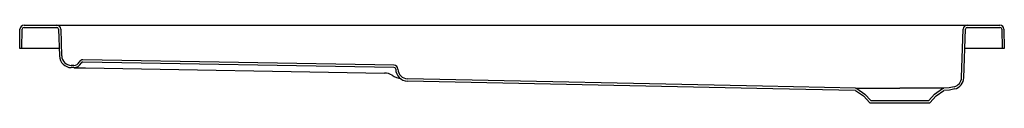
# Model space of a CAD drawing. Header units: millimetres. Extents: x 8246.6 to 8248.3, y 2227.73 to 2227.86.
import ezdxf

# ---------------------------------------------------------------- set-up
doc = ezdxf.new("R2010")
doc.units = ezdxf.units.MM
doc.layers.add('SANINDUSA', color=3, linetype='Continuous')

msp = doc.modelspace()

# ---------------------------------------------------------------- linework, layer by layer
at = {"layer": 'SANINDUSA'}
for p, q in [((8246.6045, 2227.8599), (8246.6609, 2227.8599)), ((8246.6609, 2227.8599), (8246.6879, 2227.8599)), ((8246.6879, 2227.8599), (8248.2074, 2227.8599)), ((8248.2074, 2227.8599), (8248.2344, 2227.8599)), ((8248.2344, 2227.8599), (8248.2908, 2227.8599)), ((8246.597, 2227.8199), (8246.5975, 2227.853)), ((8246.6009, 2227.8199), (8246.6014, 2227.8529)), ((8246.6045, 2227.856), (8246.6609, 2227.856)), ((8246.664, 2227.853), (8246.6656, 2227.8068)), ((8246.6679, 2227.8531), (8246.6695, 2227.8069)), ((8248.2245, 2227.7694), (8248.2274, 2227.8531)), ((8248.2284, 2227.7692), (8248.2313, 2227.853)), ((8248.2344, 2227.856), (8248.2908, 2227.856)), ((8248.2939, 2227.8529), (8248.2945, 2227.8199)), ((8248.2978, 2227.853), (8248.2984, 2227.8199)), ((8246.6009, 2227.8199), (8246.597, 2227.8199)), ((8246.602, 2227.8199), (8246.6009, 2227.8199)), ((8246.6652, 2227.8199), (8246.602, 2227.8199)), ((8248.2934, 2227.8199), (8248.2302, 2227.8199)), ((8248.2945, 2227.8199), (8248.2934, 2227.8199)), ((8248.2984, 2227.8199), (8248.2945, 2227.8199)), ((8247.2437, 2227.7869), (8246.7062, 2227.7963)), ((8247.2438, 2227.7908), (8246.7063, 2227.8002)), ((8246.6906, 2227.7866), (8246.6861, 2227.7866)), ((8246.6907, 2227.7905), (8246.6862, 2227.7905)), ((8246.7106, 2227.7862), (8247.2274, 2227.7772)), ((8248.0414, 2227.7472), (8248.0548, 2227.7378)), ((8248.0437, 2227.7504), (8248.0574, 2227.7408)), ((8248.0574, 2227.7408), (8248.0677, 2227.7297)), ((8248.1677, 2227.7297), (8248.178, 2227.7408)), ((8248.178, 2227.7408), (8248.1917, 2227.7504)), ((8248.1805, 2227.7378), (8248.1939, 2227.7472)), ((8248.0548, 2227.7378), (8248.066, 2227.7258)), ((8248.066, 2227.7258), (8248.1694, 2227.7258)), ((8248.0677, 2227.7297), (8248.1677, 2227.7297)), ((8248.1694, 2227.7258), (8248.1805, 2227.7378))]:
    msp.add_line(p, q, dxfattribs=at)
at = {"layer": 'SANINDUSA', "flags": 128}
for points in [[(8246.6906, 2227.7866), (8246.6907, 2227.7866), (8246.691, 2227.7865), (8246.6916, 2227.7865), (8246.6923, 2227.7865), (8246.6933, 2227.7865), (8246.6944, 2227.7865), (8246.6957, 2227.7865), (8246.6972, 2227.7864), (8246.6988, 2227.7864), (8246.7006, 2227.7864), (8246.7024, 2227.7863), (8246.7044, 2227.7863), (8246.7064, 2227.7863), (8246.7085, 2227.7862), (8246.7106, 2227.7862)], [(8248.0414, 2227.7472), (8247.8984, 2227.7502), (8247.2672, 2227.7634)], [(8248.0415, 2227.7511), (8247.8805, 2227.7545), (8247.2673, 2227.7673)], [(8248.0415, 2227.7511), (8248.0428, 2227.7508), (8248.0437, 2227.7504)], [(8248.0415, 2227.7511), (8248.0415, 2227.7511), (8248.0416, 2227.7511), (8248.0422, 2227.7511), (8248.0431, 2227.7511), (8248.0444, 2227.7511), (8248.0464, 2227.7511), (8248.0488, 2227.7511), (8248.0519, 2227.7511), (8248.0554, 2227.7511), (8248.0593, 2227.7511), (8248.0635, 2227.7511), (8248.0683, 2227.7511), (8248.0735, 2227.7511), (8248.0788, 2227.7511), (8248.1176, 2227.7511)], [(8248.1917, 2227.7504), (8248.1927, 2227.7509), (8248.1939, 2227.7511)], [(8248.2118, 2227.7535), (8248.203, 2227.7518), (8248.1939, 2227.7511)], [(8248.2127, 2227.7497), (8248.2035, 2227.7479), (8248.1939, 2227.7472)]]:
    msp.add_lwpolyline(points, dxfattribs=at)
at = {"layer": 'SANINDUSA'}
for centre, radius, start, end in [((8246.6045, 2227.8529), 0.007, 90, 179), ((8246.6609, 2227.8529), 0.007, 2, 90), ((8248.2344, 2227.8529), 0.007, 90, 178), ((8248.2908, 2227.8529), 0.007, 1, 90), ((8246.6045, 2227.8529), 0.0031, 90, 179), ((8246.6609, 2227.8529), 0.0031, 2, 90), ((8248.2344, 2227.8529), 0.0031, 90, 178), ((8248.2908, 2227.8529), 0.0031, 1, 90), ((8246.6865, 2227.8075), 0.0209, 182, 269), ((8246.6865, 2227.8075), 0.017, 182, 269), ((8246.6908, 2227.8005), 0.0139, 269, 334.6843), ((8246.6908, 2227.8005), 0.01, 269, 334.6843), ((8246.7062, 2227.7932), 0.007, 89, 154.6843), ((8246.7062, 2227.7932), 0.0031, 89, 154.6843), ((8247.2269, 2227.7511), 0.0261, 58.4071, 88.9993), ((8247.2436, 2227.7838), 0.0031, 1.1927, 89.0004), ((8247.2436, 2227.7838), 0.007, 1.1936, 89.0002), ((8247.2676, 2227.7843), 0.0209, 181.2079, 268.7856), ((8247.2676, 2227.7843), 0.017, 181.2081, 268.7855), ((8247.2668, 2227.8155), 0.0496, 238.1475, 257.3944), ((8248.2075, 2227.7699), 0.017, 284.4772, 358.0002), ((8248.2075, 2227.7699), 0.0209, 284.4778, 358), ((8248.0414, 2227.7471), 0.0001, 55, 88.8024), ((8248.1597, 2205.7777), 21.9734, 89.91269, 90.10983), ((8248.1939, 2227.7471), 0.0001, 90.9224, 125)]:
    msp.add_arc(centre, radius, start, end, dxfattribs=at)

doc.saveas('drawing.dxf')
